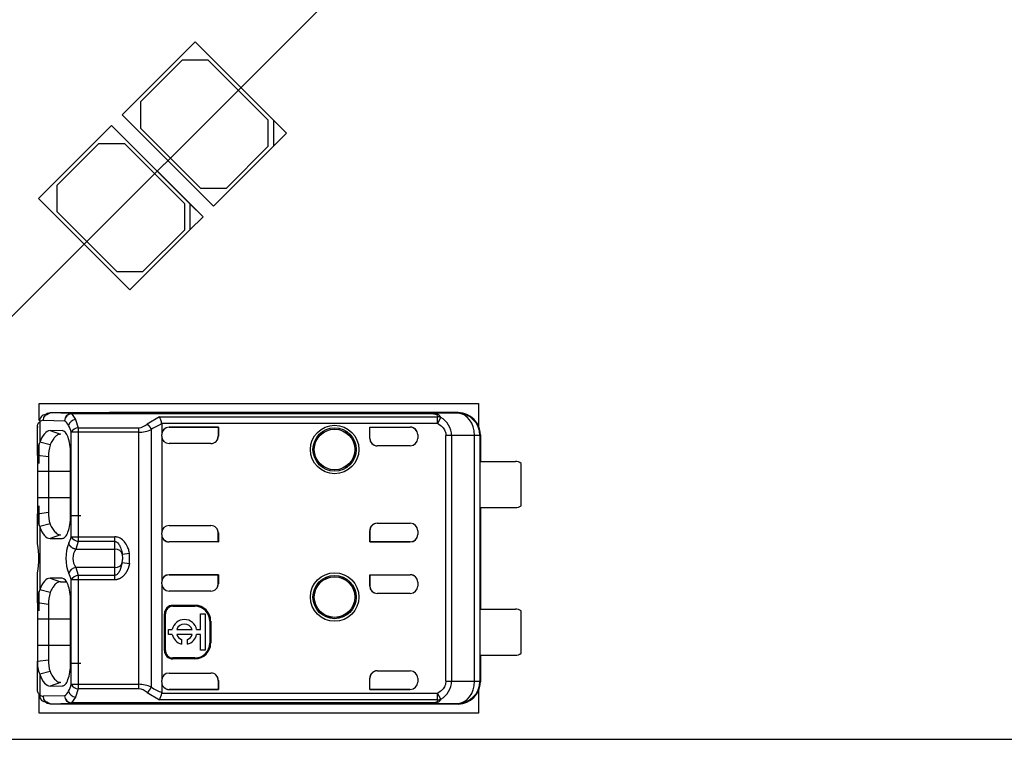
# Model space of a CAD drawing. Header units: millimetres. Extents: x 7 to 819, y 15 to 587.
# Tile 9 of 23: x 287 to 314, y 309 to 328. Entities that reach past the tile are written whole.
import ezdxf
from ezdxf.enums import TextEntityAlignment as Align
from ezdxf.lldxf.tags import DXFTag

# ---------------------------------------------------------------- set-up
doc = ezdxf.new("R2010")
doc.units = ezdxf.units.MM
for name, color, linetype in [('4010-411-12610_S', 7, 'Continuous'), ('Default', 7, 'Continuous'), ('LED_2835_CW', 7, 'Continuous'), ('LED_2835_WW', 7, 'Continuous'), ('PCB_RDLED_440MM_', 7, 'Continuous')]:
    doc.layers.add(name, color=color, linetype=linetype)
doc.styles.add('SEACAD_Arial', font='arial.ttf')
doc.styles.add('SEACAD_Solid_Edge_ANSI1_Symbols', font='semeca1.ttf')
tags = doc.linetypes.add('CENTER2', pattern=[28.575, 19.05, -3.175, 3.175, -3.175]).pattern_tags.tags
tags[10:11] = [DXFTag(74, 4), DXFTag(75, 0), DXFTag(340, '0'), DXFTag(46, 0.0), DXFTag(50, 0.0), DXFTag(44, 0.0), DXFTag(45, 0.0)]
tags[8:9] = [DXFTag(74, 4), DXFTag(75, 0), DXFTag(340, '0'), DXFTag(46, 0.0), DXFTag(50, 0.0), DXFTag(44, 0.0), DXFTag(45, 0.0)]
tags[6:7] = [DXFTag(74, 4), DXFTag(75, 0), DXFTag(340, '0'), DXFTag(46, 0.0), DXFTag(50, 0.0), DXFTag(44, 0.0), DXFTag(45, 0.0)]
tags[4:5] = [DXFTag(74, 4), DXFTag(75, 0), DXFTag(340, '0'), DXFTag(46, 0.0), DXFTag(50, 0.0), DXFTag(44, 0.0), DXFTag(45, 0.0)]
doc.dimstyles.new('ISO', dxfattribs={"dimtxt": 8.75, "dimasz": 8.75, "dimexe": 4.375, "dimexo": 0, "dimgap": 2.1875, "dimtad": 1, "dimtxsty": 'SEACAD_Arial', "dimblk1": '_SE_FILLED', "dimblk2": '_SE_FILLED', "dimsah": 1, "dimcen": 4.375, "dimadec": 0, "dimazin": 0, "dimtfac": 0.5, "dimtdec": 3, "dimtmove": 0, "dimatfit": 3, "dimfxl": 1, "dimarcsym": 0})

# ---------------------------------------------------------------- blocks, each defined once
blk = doc.blocks.new('SEANNOT_GROUP12')
at = {"layer": 'Default', "color": 7, "linetype": 'CENTER2'}
blk.add_line((58.28, 308.834), (493.28, 308.834), dxfattribs=at)
blk = doc.blocks.new('SE')
at = {"layer": '4010-411-12610_S', "color": 7, "linetype": 'Continuous'}
for p, q in [((287.99, 317.434), (287.99, 316.878)), ((288.084, 317.475), (288.666, 317.461)), ((288.178, 317.624), (288.158, 317.625)), ((288.178, 317.624), (288.272, 317.675)), ((288.854, 317.661), (288.272, 317.675)), ((289.88, 317.675), (288.272, 317.675)), ((288.853, 317.661), (288.853, 317.656)), ((288.853, 317.656), (288.96, 317.501)), ((298.642, 317.656), (288.853, 317.656)), ((288.854, 317.661), (298.642, 317.661)), ((288.96, 317.501), (289.034, 317.276)), ((289.873, 317.675), (289.88, 317.675)), ((299.33, 317.684), (289.88, 317.684)), ((289.88, 317.684), (289.88, 317.675)), ((291.233, 317.57), (290.9, 317.37)), ((291.233, 317.57), (298.77, 317.57)), ((299.313, 317.668), (298.642, 317.661)), ((298.642, 317.656), (298.642, 317.661)), ((298.77, 317.391), (298.77, 317.57)), ((298.85, 317.546), (298.77, 317.391)), ((298.855, 317.555), (298.85, 317.546)), ((299.313, 317.668), (299.33, 317.684)), ((287.93, 316.525), (287.93, 317.279)), ((288.603, 317.194), (288.274, 317.197)), ((288.274, 317.197), (288.557, 317.097)), ((289.034, 317.276), (290.674, 317.276)), ((289.034, 317.276), (289.034, 317.15)), ((290.674, 317.15), (290.674, 317.276)), ((291.013, 317.228), (291.013, 310.241)), ((298.77, 317.391), (291.295, 317.391)), ((291.296, 317.372), (291.296, 317.09)), ((292.83, 317.29), (291.496, 317.29)), ((291.496, 317.29), (291.496, 317.289)), ((291.496, 317.289), (292.823, 317.289)), ((292.823, 317.289), (292.83, 317.29)), ((292.823, 317.289), (292.823, 317.038)), ((292.83, 317.29), (292.83, 317.045)), ((296.93, 316.984), (296.93, 317.29)), ((296.93, 317.29), (298.03, 317.29)), ((296.937, 317.289), (296.93, 317.29)), ((296.937, 317.289), (298.03, 317.289)), ((296.937, 316.984), (296.937, 317.289)), ((298.03, 317.289), (298.03, 317.29)), ((288.846, 314.319), (288.846, 317.15)), ((289.034, 317.15), (288.846, 317.15)), ((290.674, 317.15), (289.034, 317.15)), ((289.034, 317.15), (289.034, 314.319)), ((290.674, 310.319), (290.674, 317.15)), ((291.296, 317.045), (291.296, 317.09)), ((291.296, 317.045), (291.296, 314.424)), ((292.823, 317.038), (292.83, 317.045)), ((296.93, 316.984), (296.937, 316.984)), ((298.23, 317.09), (298.23, 316.984)), ((298.997, 310.407), (298.997, 317.061)), ((299.15, 317.061), (298.997, 317.061)), ((299.773, 317.067), (299.15, 317.062)), ((299.15, 317.062), (299.15, 310.407)), ((299.913, 317.068), (299.773, 317.068)), ((299.773, 310.401), (299.773, 317.067)), ((299.913, 317.068), (299.915, 317.069)), ((299.913, 317.068), (299.913, 310.401)), ((299.915, 317.069), (299.914, 317.084)), ((299.93, 317.084), (299.915, 317.084)), ((299.93, 317.084), (299.93, 316.359)), ((288.271, 316.808), (287.99, 316.881)), ((292.63, 316.845), (291.496, 316.845)), ((298.03, 316.784), (297.13, 316.784)), ((288.229, 316.486), (287.93, 316.525)), ((287.93, 316.525), (287.93, 316.084)), ((288.229, 316.486), (288.229, 316.084)), ((288.825, 314.885), (288.825, 316.585)), ((299.927, 315.109), (299.927, 316.359)), ((299.927, 316.359), (300.88, 316.359)), ((287.93, 316.084), (287.93, 315.384)), ((288.229, 316.084), (287.93, 316.084)), ((288.825, 316.084), (288.229, 316.084)), ((288.229, 316.084), (288.229, 315.384)), ((301.03, 315.159), (301.03, 316.309)), ((287.93, 315.384), (288.229, 315.384)), ((287.93, 315.384), (287.93, 314.943)), ((288.229, 315.384), (288.229, 314.983)), ((288.229, 315.384), (288.825, 315.384)), ((299.927, 315.109), (300.88, 315.109)), ((299.93, 315.109), (299.93, 312.359)), ((287.93, 314.943), (288.229, 314.983)), ((287.93, 314.155), (287.93, 314.944)), ((289.106, 314.885), (288.825, 314.885)), ((288.271, 314.665), (287.99, 314.594)), ((287.99, 314.591), (287.99, 312.878)), ((291.496, 314.624), (292.63, 314.624)), ((296.93, 314.179), (296.93, 314.484)), ((296.937, 314.484), (296.93, 314.484)), ((296.937, 314.484), (296.937, 314.18)), ((297.13, 314.684), (298.03, 314.684)), ((298.23, 314.484), (298.23, 314.379)), ((288.557, 314.371), (288.274, 314.272)), ((288.274, 314.272), (288.603, 314.274)), ((288.846, 314.319), (289.034, 314.319)), ((289.034, 314.319), (290.03, 314.319)), ((289.034, 314.319), (289.034, 314.193)), ((290.03, 314.193), (290.03, 314.319)), ((291.296, 314.379), (291.296, 314.424)), ((291.296, 314.379), (291.296, 313.09)), ((292.823, 314.18), (292.823, 314.431)), ((292.823, 314.431), (292.83, 314.424)), ((292.83, 314.424), (292.83, 314.179)), ((287.93, 314.129), (287.93, 314.155)), ((289.034, 314.193), (288.966, 313.981)), ((288.966, 313.981), (290.03, 313.981)), ((290.03, 314.193), (289.034, 314.193)), ((290.03, 313.981), (290.03, 314.193)), ((290.03, 313.488), (290.03, 313.981)), ((292.823, 314.18), (291.496, 314.18)), ((291.496, 314.18), (291.496, 314.179)), ((292.83, 314.179), (291.496, 314.179)), ((292.823, 314.18), (292.83, 314.179)), ((296.937, 314.18), (296.93, 314.179)), ((298.03, 314.179), (296.93, 314.179)), ((296.937, 314.18), (298.03, 314.18)), ((298.03, 314.179), (298.03, 314.18)), ((290.226, 313.846), (290.423, 313.876)), ((290.226, 313.846), (290.23, 313.722)), ((290.23, 313.722), (290.23, 313.706)), ((290.423, 313.593), (290.423, 313.876)), ((288.966, 313.488), (289.034, 313.276)), ((290.03, 313.488), (288.966, 313.488)), ((290.03, 313.276), (290.03, 313.488)), ((290.226, 313.622), (290.159, 313.399)), ((290.226, 313.622), (290.423, 313.593)), ((287.929, 313.314), (287.93, 313.34)), ((287.93, 312.525), (287.93, 313.313)), ((288.603, 313.194), (288.274, 313.197)), ((288.274, 313.197), (288.557, 313.097)), ((288.846, 310.319), (288.846, 313.15)), ((289.034, 313.15), (288.846, 313.15)), ((289.034, 313.276), (290.03, 313.276)), ((289.034, 313.276), (289.034, 313.15)), ((290.03, 313.15), (289.034, 313.15)), ((289.034, 313.15), (289.034, 310.319)), ((290.03, 313.15), (290.03, 313.276)), ((292.83, 313.29), (291.496, 313.29)), ((291.496, 313.29), (291.496, 313.289)), ((291.496, 313.289), (292.823, 313.289)), ((292.823, 313.289), (292.83, 313.29)), ((292.823, 313.038), (292.823, 313.289)), ((292.83, 313.29), (292.83, 313.045)), ((296.93, 312.984), (296.93, 313.29)), ((296.93, 313.29), (298.03, 313.29)), ((296.937, 313.289), (296.93, 313.29)), ((296.937, 313.289), (298.03, 313.289)), ((296.937, 313.289), (296.937, 312.984)), ((298.03, 313.289), (298.03, 313.29)), ((288.557, 313.097), (288.715, 313.096)), ((291.296, 313.045), (291.296, 313.09)), ((291.296, 313.045), (291.296, 310.424)), ((292.823, 313.038), (292.83, 313.045)), ((296.93, 312.984), (296.937, 312.984)), ((298.23, 313.09), (298.23, 312.984)), ((288.271, 312.808), (287.99, 312.88)), ((292.63, 312.845), (291.496, 312.845)), ((298.03, 312.784), (297.13, 312.784)), ((287.93, 312.525), (287.93, 312.084)), ((288.229, 312.486), (287.93, 312.525)), ((288.229, 312.486), (288.229, 312.084)), ((288.825, 310.885), (288.825, 312.585)), ((291.596, 312.461), (292.196, 312.461)), ((291.596, 312.461), (291.596, 312.434)), ((291.596, 312.434), (292.196, 312.434)), ((292.196, 312.434), (292.196, 312.461)), ((299.927, 311.109), (299.927, 312.359)), ((299.927, 312.359), (300.88, 312.359)), ((288.229, 312.084), (287.93, 312.084)), ((287.93, 312.084), (287.93, 311.384)), ((288.229, 312.084), (288.229, 311.384)), ((288.825, 312.084), (288.229, 312.084)), ((291.37, 311.234), (291.37, 312.234)), ((291.396, 312.234), (291.37, 312.234)), ((291.396, 311.234), (291.396, 312.234)), ((292.345, 311.803), (292.345, 312.231)), ((292.345, 312.231), (292.477, 312.231)), ((292.477, 312.231), (292.477, 311.243)), ((301.03, 311.159), (301.03, 312.309)), ((292.623, 312.034), (292.596, 312.034)), ((292.596, 312.034), (292.596, 311.434)), ((292.623, 312.034), (292.623, 311.434)), ((291.477, 311.67), (291.477, 311.803)), ((291.477, 311.803), (291.581, 311.803)), ((291.581, 311.67), (291.477, 311.67)), ((291.705, 311.803), (292.118, 311.803)), ((292.118, 311.67), (291.705, 311.67)), ((292.242, 311.803), (292.345, 311.803)), ((292.345, 311.67), (292.242, 311.67)), ((292.345, 311.243), (292.345, 311.67)), ((287.93, 311.384), (288.229, 311.384)), ((287.93, 311.384), (287.93, 310.943)), ((288.229, 311.384), (288.229, 310.983)), ((288.229, 311.384), (288.825, 311.384)), ((291.829, 311.536), (291.829, 311.41)), ((291.994, 311.41), (291.994, 311.536)), ((292.596, 311.434), (292.623, 311.434)), ((291.37, 311.234), (291.396, 311.234)), ((292.196, 311.034), (291.596, 311.034)), ((291.596, 311.034), (291.596, 311.008)), ((292.196, 311.008), (292.196, 311.034)), ((292.477, 311.243), (292.345, 311.243)), ((299.927, 311.109), (300.88, 311.109)), ((299.93, 311.109), (299.93, 310.384)), ((287.93, 310.943), (288.229, 310.983)), ((287.93, 310.19), (287.93, 310.943)), ((289.106, 310.885), (288.825, 310.885)), ((292.196, 311.008), (291.596, 311.008)), ((288.271, 310.665), (287.99, 310.593)), ((287.99, 310.591), (287.99, 310.035)), ((291.496, 310.624), (292.63, 310.624)), ((296.93, 310.179), (296.93, 310.484)), ((296.937, 310.484), (296.93, 310.484)), ((296.937, 310.18), (296.937, 310.484)), ((297.13, 310.684), (298.03, 310.684)), ((298.23, 310.484), (298.23, 310.379)), ((288.557, 310.371), (288.274, 310.272)), ((288.274, 310.272), (288.603, 310.274)), ((288.846, 310.319), (289.034, 310.319)), ((289.034, 310.319), (290.674, 310.319)), ((289.034, 310.319), (289.034, 310.193)), ((290.674, 310.193), (290.674, 310.319)), ((291.296, 310.379), (291.296, 310.424)), ((291.296, 310.379), (291.296, 310.097)), ((292.823, 310.432), (292.823, 310.18)), ((292.823, 310.432), (292.83, 310.424)), ((292.83, 310.424), (292.83, 310.179)), ((298.997, 310.407), (299.15, 310.407)), ((299.15, 310.407), (299.773, 310.402)), ((299.773, 310.401), (299.913, 310.401)), ((299.915, 310.399), (299.913, 310.401)), ((299.93, 310.384), (299.914, 310.384)), ((299.915, 310.399), (299.915, 310.384)), ((288.666, 310.008), (288.084, 309.994)), ((288.96, 309.968), (288.853, 309.813)), ((289.034, 310.193), (288.96, 309.968)), ((290.674, 310.193), (289.034, 310.193)), ((290.9, 310.098), (291.237, 309.899)), ((291.295, 310.078), (291.296, 310.097)), ((291.295, 310.078), (298.77, 310.078)), ((291.496, 310.18), (292.823, 310.18)), ((291.496, 310.18), (291.496, 310.179)), ((292.83, 310.179), (291.496, 310.179)), ((292.823, 310.18), (292.83, 310.179)), ((296.937, 310.18), (296.93, 310.179)), ((298.03, 310.179), (296.93, 310.179)), ((296.937, 310.18), (298.03, 310.18)), ((298.03, 310.179), (298.03, 310.18)), ((298.77, 309.899), (298.77, 310.078)), ((298.855, 309.913), (298.77, 310.078)), ((288.272, 309.794), (288.178, 309.845)), ((288.272, 309.794), (288.854, 309.808)), ((288.272, 309.794), (289.88, 309.794)), ((288.853, 309.813), (288.853, 309.808)), ((298.642, 309.813), (288.853, 309.813)), ((298.642, 309.808), (288.853, 309.808)), ((289.88, 309.794), (289.873, 309.794)), ((289.88, 309.794), (289.88, 309.784)), ((299.33, 309.784), (289.88, 309.784)), ((298.77, 309.899), (291.237, 309.899)), ((298.642, 309.808), (298.642, 309.813)), ((298.642, 309.808), (299.313, 309.801)), ((299.33, 309.784), (299.313, 309.801))]:
    blk.add_line(p, q, dxfattribs=at)
for centre, radius in [((295.98, 316.684), 0.657), ((295.98, 316.684), 0.586), ((295.98, 316.684), 0.552), ((295.98, 316.684), 0.55), ((295.98, 312.684), 0.657), ((295.98, 312.684), 0.586), ((295.98, 312.684), 0.552), ((295.98, 312.684), 0.55)]:
    blk.add_circle(centre, radius, dxfattribs=at)
for centre, radius, start, end in [((288.155, 317.458), 0.167, 89.2963, 188.1629), ((288.279, 317.48), 0.195, 92.0087, 181.5161), ((288.872, 317.45), 0.206, 95.0488, 176.9914), ((288.461, 317.181), 0.346, 26.1713, 53.8588), ((288.995, 317.273), 0.231, 98.6128, 164.6201), ((290.87, 317.344), 0.427, 6.3279, 31.9726), ((298.777, 317.354), 0.216, 68.8079, 91.9904), ((298.569, 317.049), 0.582, 1.2569, 60.5251), ((299.313, 317.068), 0.6, 0.0044, 89.9972), ((287.947, 316.896), 0.934, 15.762, 27.932), ((289.063, 317.028), 0.249, 96.8293, 150.7266), ((290.654, 317.64), 0.365, 273.0093, 312.3193), ((290.663, 317.979), 0.829, 270.6971, 294.9695), ((291.782, 316.074), 1.386, 110.5133, 123.6746), ((298.03, 316.984), 0.2, 270, 0), ((288.691, 316.576), 0.763, 156.7079, 183.8541), ((289.357, 316.499), 1.128, 164.1985, 180.6687), ((300.88, 316.109), 0.25, 53.1301, 90), ((300.88, 315.359), 0.25, 270, 306.8699), ((288.696, 314.894), 0.768, 176.2579, 203.1838), ((289.211, 314.951), 0.983, 178.1004, 197.046), ((298.03, 314.484), 0.2, 0, 90), ((287.921, 314.581), 0.962, 333.0574, 344.1819), ((289.063, 314.441), 0.249, 209.2767, 263.1684), ((285.987, 313.734), 1.983, 348.5509, 11.4751), ((289.821, 313.734), 1.122, 158.5184, 201.4817), ((289.314, 313.734), 0.426, 144.702, 215.2981), ((289.562, 313.691), 0.668, 354.1343, 1.3005), ((289, 313.259), 0.232, 98.5939, 163.7237), ((289.063, 313.028), 0.249, 96.8284, 150.7273), ((298.03, 312.984), 0.2, 270, 0), ((288.691, 312.576), 0.763, 156.7298, 183.8484), ((289.357, 312.499), 1.128, 164.1984, 180.6678), ((291.596, 312.234), 0.226, 90, 180), ((291.596, 312.234), 0.2, 90, 180), ((292.196, 312.034), 0.426, 0, 90), ((292.196, 312.034), 0.4, 0, 90), ((300.88, 312.109), 0.25, 53.1301, 90), ((291.912, 311.737), 0.337, 11.3273, 168.6727), ((291.912, 311.737), 0.217, 17.7847, 162.2153), ((291.912, 311.737), 0.337, 191.3273, 255.7958), ((291.912, 311.737), 0.217, 197.7847, 247.568), ((291.912, 311.737), 0.337, 284.2042, 348.6727), ((291.912, 311.737), 0.217, 292.432, 342.2153), ((292.196, 311.434), 0.426, 270, 0), ((292.196, 311.434), 0.4, 270, 0), ((291.596, 311.234), 0.226, 180, 270), ((291.596, 311.234), 0.2, 180, 270), ((300.88, 311.359), 0.25, 270, 306.8699), ((288.696, 310.893), 0.768, 176.2754, 203.2153), ((289.211, 310.951), 0.983, 178.1011, 197.0483), ((298.03, 310.484), 0.2, 0, 90), ((287.946, 310.573), 0.935, 332.0828, 344.2359), ((289.063, 310.441), 0.249, 209.2716, 263.1726), ((290.665, 309.498), 0.821, 64.9096, 89.4245), ((290.671, 310.396), 0.376, 307.5468, 335.6336), ((291.782, 311.395), 1.386, 236.3247, 249.4849), ((298.569, 310.419), 0.581, 299.4844, 358.8126), ((299.313, 310.401), 0.6, 270.004, 359.9956), ((288.279, 309.989), 0.195, 178.4846, 267.9947), ((288.461, 310.288), 0.346, 306.1301, 333.8376), ((288.872, 310.019), 0.207, 183.1146, 264.8365), ((288.995, 310.197), 0.231, 195.4661, 261.313), ((290.656, 309.832), 0.362, 47.489, 87.1839), ((290.786, 310.144), 0.513, 331.4654, 352.6325), ((298.778, 310.112), 0.213, 267.689, 291.1832)]:
    blk.add_arc(centre, radius, start, end, dxfattribs=at)
for centre, major_axis, ratio, start_param, end_param in [((288.082, 316.575), (0, -0.9), 0.34204, 3.132956, 3.443098), ((288.853, 317.461), (-0.005, -0.2), 0.939661, 3.166998, 4.734915), ((289.88, 317.084), (0, -0.6), 0.999962, 3.141593, 3.453003), ((299.313, 317.068), (0.006, -0.6), 0.766027, 1.562157, 3.128038), ((299.33, 317.084), (-0.424, -0.424), 0.999924, 2.356207, 3.926956), ((288.13, 317.278), (-0.2, 0), 0.754543, 6.081998, 6.283069), ((291.496, 317.09), (0, -0.2), 0.999994, 3.141593, 4.712389), ((291.496, 317.088), (0, -0.2), 0.999994, 3.141593, 4.712389), ((298.03, 317.09), (0, -0.2), 0.999994, 1.570796, 3.141593), ((298.03, 317.088), (0, -0.2), 0.999994, 1.57081, 3.141593), ((291.496, 317.045), (0, -0.2), 0.999848, 4.712389, 6.283185), ((292.63, 317.045), (-0.141, -0.141), 0.999695, 0.785246, 2.356347), ((292.623, 317.038), (-0.141, -0.141), 0.999695, 1.570796, 2.356347), ((297.13, 316.984), (0.2, 0), 0.999848, 3.141593, 4.712389), ((297.137, 316.984), (0.2, 0), 0.999848, 3.141592, 4.712389), ((291.496, 314.424), (0, 0.2), 0.999848, 0, 1.570796), ((292.63, 314.424), (-0.141, 0.141), 0.999695, 3.926838, 5.497939), ((292.623, 314.431), (-0.141, 0.141), 0.999695, 3.926838, 4.712389), ((297.13, 314.484), (0.2, 0), 0.999848, 1.570796, 3.141593), ((297.137, 314.484), (0.2, 0), 0.999848, 1.570796, 3.141593), ((291.496, 314.38), (0, 0.2), 0.999994, 1.570796, 3.141593), ((291.496, 314.379), (0, 0.2), 0.999994, 1.570796, 3.141593), ((298.03, 314.38), (0, 0.2), 0.999994, 3.141593, 4.712389), ((298.03, 314.379), (0, 0.2), 0.999994, 3.141593, 4.712389), ((290.03, 313.817), (-0.2, 0), 0.821429, 3.324107, 4.712389), ((290.03, 313.652), (0.2, 0), 0.821429, 4.712389, 6.100671), ((288.603, 312.538), (0, 0.938), 0.34202, -0.859272, -0.576897), ((291.496, 313.09), (0, -0.2), 0.999994, 3.141593, 4.712389), ((291.496, 313.088), (0, -0.2), 0.999994, 3.141593, 4.712389), ((298.03, 313.09), (0, -0.2), 0.999994, 1.570796, 3.141593), ((298.03, 313.088), (0, -0.2), 0.999994, 1.570796, 3.141593), ((291.496, 313.045), (0, -0.2), 0.999848, 4.712389, 6.283185), ((292.63, 313.045), (-0.141, -0.141), 0.999695, 0.785246, 2.356347), ((292.623, 313.038), (-0.141, -0.141), 0.999695, 1.570796, 2.356347), ((297.13, 312.984), (0.2, 0), 0.999848, 3.141593, 4.712389), ((297.137, 312.984), (0.2, 0), 0.999848, 3.141592, 4.712389), ((291.496, 310.424), (0, 0.2), 0.999848, 0, 1.570796), ((292.63, 310.424), (-0.141, 0.141), 0.999695, 3.926839, 5.497939), ((292.623, 310.431), (-0.141, 0.141), 0.999695, 3.932239, 4.712389), ((297.13, 310.484), (0.2, 0), 0.999848, 1.570796, 3.141601), ((297.137, 310.484), (0.2, 0), 0.999848, 1.570796, 3.141601), ((291.496, 310.38), (0, 0.2), 0.999994, 1.570796, 3.141593), ((291.496, 310.379), (0, 0.2), 0.999994, 1.570796, 3.141593), ((298.03, 310.38), (0, 0.2), 0.999994, 3.141593, 4.712375), ((298.03, 310.379), (0, 0.2), 0.999994, 3.141593, 4.712389), ((299.313, 310.401), (-0.006, -0.6), 0.766027, 0.013567, 1.579437), ((299.33, 310.384), (-0.424, 0.424), 0.999924, 2.35623, 3.926978), ((288.178, 310.035), (0.134, 0.148), 0.8975, 2.254597, 3.932999), ((288.082, 310.896), (0.001, 0.902), 0.342128, 2.840825, 3.150345), ((288.853, 310.008), (0.005, -0.2), 0.939661, 4.689874, 6.257729)]:
    blk.add_ellipse(centre, major_axis=major_axis, ratio=ratio, start_param=start_param, end_param=end_param, dxfattribs=at)
for points in [[(287.93, 317.279), (287.93, 317.35), (287.946, 317.402), (287.99, 317.434)], [(288.274, 317.196), (288.164, 317.196), (288.065, 317.081), (287.99, 316.878)], [(291.296, 317.372), (291.296, 317.374), (291.296, 317.378), (291.296, 317.385), (291.295, 317.389), (291.295, 317.391)], [(298.77, 317.391), (298.82, 317.362), (298.904, 317.299), (298.977, 317.189), (298.996, 317.106), (298.997, 317.061)], [(287.99, 314.591), (288.066, 314.385), (288.163, 314.272), (288.274, 314.273)], [(288.274, 313.196), (288.164, 313.196), (288.065, 313.081), (287.99, 312.878)], [(287.99, 310.591), (288.066, 310.385), (288.163, 310.272), (288.274, 310.273)], [(298.997, 310.407), (298.995, 310.362), (298.976, 310.277), (298.901, 310.167), (298.819, 310.106), (298.77, 310.078)]]:
    blk.add_open_spline(points, degree=3, dxfattribs=at)
for points, degree, knots in [([(298.855, 317.555), (298.852, 317.562), (298.842, 317.58), (298.825, 317.602), (298.804, 317.621), (298.784, 317.635), (298.759, 317.646), (298.726, 317.654), (298.687, 317.66), (298.658, 317.66), (298.642, 317.661)], 3, [0, 0, 0, 0, 0.103499, 0.29232, 0.407301, 0.532909, 0.64319, 0.751757, 0.866674, 1, 1, 1, 1]), ([(298.642, 317.656), (298.65, 317.655), (298.676, 317.654), (298.702, 317.649), (298.72, 317.644), (298.734, 317.639), (298.754, 317.623), (298.764, 317.6), (298.768, 317.577), (298.77, 317.57)], 3, [0, 0, 0, 0, 0.082466, 0.249738, 0.305201, 0.359595, 0.470754, 0.837658, 1, 1, 1, 1]), ([(288.825, 316.585), (288.825, 316.741), (288.802, 316.902), (288.719, 317.129), (288.659, 317.191), (288.603, 317.196)], 3, [0, 0, 0, 0, 0.5, 0.5, 1, 1, 1, 1]), ([(288.557, 317.097), (288.543, 317.096), (288.516, 317.095), (288.477, 317.08), (288.44, 317.056), (288.392, 317.012), (288.334, 316.937), (288.292, 316.849), (288.271, 316.806)], 3, [0, 0, 0, 0, 0.129424, 0.256929, 0.382523, 0.506216, 0.751084, 1, 1, 1, 1]), ([(288.603, 314.274), (288.629, 314.274), (288.657, 314.288), (288.71, 314.344), (288.735, 314.388), (288.779, 314.505), (288.796, 314.575), (288.819, 314.726), (288.825, 314.807), (288.825, 314.885)], 3, [0, 0, 0, 0, 0.25, 0.25, 0.5, 0.5, 0.75, 0.75, 1, 1, 1, 1]), ([(288.271, 314.663), (288.281, 314.642), (288.303, 314.597), (288.337, 314.537), (288.374, 314.483), (288.415, 314.436), (288.459, 314.4), (288.507, 314.376), (288.54, 314.373), (288.557, 314.372)], 3, [0, 0, 0, 0, 0.119189, 0.246257, 0.381214, 0.524065, 0.674813, 0.833458, 1, 1, 1, 1]), ([(290.423, 313.876), (290.419, 313.897), (290.407, 313.955), (290.368, 314.062), (290.293, 314.185), (290.193, 314.272), (290.112, 314.304), (290.066, 314.315), (290.041, 314.317), (290.03, 314.319)], 3, [0, 0, 0, 0, 0.100643, 0.277927, 0.536152, 0.773195, 0.8851, 0.944575, 1, 1, 1, 1]), ([(290.03, 314.193), (290.036, 314.192), (290.05, 314.189), (290.078, 314.177), (290.11, 314.15), (290.137, 314.109), (290.179, 314.034), (290.211, 313.946), (290.223, 313.871), (290.226, 313.846)], 3, [0, 0, 0, 0, 0.043186, 0.098981, 0.205363, 0.325965, 0.45185, 0.820133, 1, 1, 1, 1]), ([(290.423, 313.593), (290.387, 313.404), (290.281, 313.282), (290.177, 313.162), (290.03, 313.15)], 2, [0, 0, 0, 0.5, 0.5, 1, 1, 1]), ([(288.825, 312.585), (288.825, 312.741), (288.802, 312.902), (288.719, 313.129), (288.659, 313.191), (288.603, 313.196)], 3, [0, 0, 0, 0, 0.5, 0.5, 1, 1, 1, 1]), ([(290.159, 313.399), (290.143, 313.368), (290.124, 313.339), (290.081, 313.292), (290.056, 313.276), (290.03, 313.276)], 3, [0, 0, 0, 0, 0.5, 0.5, 1, 1, 1, 1]), ([(288.557, 313.097), (288.543, 313.096), (288.516, 313.095), (288.477, 313.08), (288.44, 313.056), (288.392, 313.012), (288.334, 312.937), (288.292, 312.849), (288.271, 312.806)], 3, [0, 0, 0, 0, 0.129424, 0.256929, 0.382523, 0.506216, 0.751084, 1, 1, 1, 1]), ([(288.603, 310.274), (288.629, 310.274), (288.657, 310.288), (288.71, 310.344), (288.735, 310.388), (288.779, 310.505), (288.796, 310.575), (288.819, 310.726), (288.825, 310.807), (288.825, 310.885)], 3, [0, 0, 0, 0, 0.25, 0.25, 0.5, 0.5, 0.75, 0.75, 1, 1, 1, 1]), ([(288.271, 310.663), (288.281, 310.642), (288.303, 310.597), (288.337, 310.537), (288.374, 310.483), (288.415, 310.436), (288.459, 310.4), (288.507, 310.376), (288.54, 310.373), (288.557, 310.372)], 3, [0, 0, 0, 0, 0.119175, 0.246235, 0.381187, 0.524038, 0.67479, 0.833445, 1, 1, 1, 1]), ([(287.99, 310.035), (287.981, 310.042), (287.962, 310.058), (287.944, 310.091), (287.932, 310.134), (287.93, 310.171), (287.93, 310.19)], 3, [0, 0, 0, 0, 0.227998, 0.471255, 0.728745, 1, 1, 1, 1]), ([(298.855, 309.913), (298.848, 309.9), (298.834, 309.875), (298.807, 309.849), (298.776, 309.828), (298.722, 309.811), (298.67, 309.809), (298.642, 309.808)], 3, [0, 0, 0, 0, 0.22116, 0.406893, 0.558337, 0.7658, 1, 1, 1, 1]), ([(298.77, 309.899), (298.769, 309.893), (298.764, 309.869), (298.754, 309.846), (298.734, 309.83), (298.72, 309.825), (298.705, 309.82), (298.685, 309.816), (298.659, 309.814), (298.646, 309.813), (298.642, 309.813)], 3, [0, 0, 0, 0, 0.139359, 0.528699, 0.63957, 0.693828, 0.749169, 0.871848, 0.954914, 1, 1, 1, 1])]:
    blk.add_open_spline(points, degree=degree, knots=knots, dxfattribs=at)
for points, weights in [([(290.9, 317.37), (290.947, 317.337), (290.987, 317.285), (291.013, 317.228)], [1.03238197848, 0.973672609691, 0.994794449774, 1.09574749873]), ([(288.966, 313.981), (288.87, 313.997), (288.796, 314.062), (288.778, 314.145)], [1.12803189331, 0.957317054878, 0.957322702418, 1.12804883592])]:
    blk.add_rational_spline(points, weights, degree=3, dxfattribs=at)
at = {"layer": 'LED_2835_CW', "color": 7, "linetype": 'Continuous'}
for p, q in [((289.94, 325.469), (287.96, 323.489)), ((292.061, 323.348), (289.94, 325.469)), ((289.586, 324.974), (288.455, 323.843)), ((290.293, 324.974), (289.586, 324.974)), ((291.92, 323.348), (290.293, 324.974)), ((288.455, 323.843), (288.455, 323.136)), ((287.96, 323.489), (290.435, 321.014)), ((291.92, 322.641), (291.92, 323.348)), ((292.415, 322.994), (292.061, 323.348)), ((292.061, 323.348), (292.061, 322.641)), ((288.455, 323.136), (290.081, 321.509)), ((292.061, 322.641), (292.415, 322.994)), ((290.435, 321.014), (292.061, 322.641)), ((290.788, 321.509), (291.92, 322.641)), ((290.081, 321.509), (290.788, 321.509))]:
    blk.add_line(p, q, dxfattribs=at)
at = {"layer": 'LED_2835_WW', "color": 7, "linetype": 'Continuous'}
for p, q in [((292.203, 327.732), (290.223, 325.752)), ((294.324, 325.611), (292.203, 327.732)), ((291.849, 327.237), (290.718, 326.106)), ((292.556, 327.237), (291.849, 327.237)), ((294.183, 325.611), (292.556, 327.237)), ((290.718, 326.106), (290.718, 325.399)), ((290.223, 325.752), (292.698, 323.277)), ((294.183, 324.904), (294.183, 325.611)), ((294.678, 325.257), (294.324, 325.611)), ((294.324, 325.611), (294.324, 324.904)), ((290.718, 325.399), (292.344, 323.772)), ((294.324, 324.904), (294.678, 325.257)), ((292.698, 323.277), (294.324, 324.904)), ((293.051, 323.772), (294.183, 324.904)), ((292.344, 323.772), (293.051, 323.772))]:
    blk.add_line(p, q, dxfattribs=at)
at = {"layer": 'PCB_RDLED_440MM_', "color": 7, "linetype": 'Continuous'}
for p, q in [((290.723, 326.252), (290.223, 325.752)), ((290.223, 325.752), (290.223, 325.752)), ((294.678, 325.257), (294.178, 325.757)), ((289.94, 325.469), (287.96, 323.489)), ((292.415, 322.994), (289.94, 325.469)), ((294.678, 325.257), (294.678, 325.257)), ((287.96, 323.489), (287.96, 323.489)), ((292.415, 322.994), (292.415, 322.994)), ((287.98, 317.934), (299.88, 317.934)), ((287.98, 317.471), (287.98, 317.934)), ((299.88, 317.934), (299.88, 317.324)), ((287.98, 316.309), (287.98, 316.845)), ((287.98, 314.624), (287.98, 315.159)), ((287.98, 312.309), (287.98, 312.845)), ((287.98, 309.534), (287.98, 310.048)), ((299.88, 310.145), (299.88, 309.534)), ((299.88, 309.534), (287.98, 309.534))]:
    blk.add_line(p, q, dxfattribs=at)
blk = doc.blocks.new('DMBLK12')
at = {"layer": 'Default', "linetype": 'Continuous'}
for points in [[(262.748, 313.456), (271.27, 310.993), (264.007, 316.087)], [(287.552, 301.582), (288.811, 304.213), (280.289, 306.675)]]:
    blk.add_hatch(color=7, dxfattribs=at).paths.add_polyline_path(points)
at = {"layer": 'Default', "color": 7, "linetype": 'Continuous'}
for p, q in [((271.27, 310.993), (30.194, 426.404)), ((296.074, 299.119), (271.27, 310.993))]:
    blk.add_line(p, q, dxfattribs=at)
for s, style, p in [('O', 'SEACAD_Solid_Edge_ANSI1_Symbols', (37.679, 434.947)), ('10', 'SEACAD_Arial', (51.202, 428.473))]:
    blk.add_text(s, height=8.75, rotation=334.4181, dxfattribs=dict(at, style=style)).set_placement(p, align=Align.TOP_LEFT)
blk = doc.blocks.new('_SE_FILLED')
at = {"color": 0}
blk.add_line((0, 0), (-1, 0), dxfattribs=at)
blk.add_solid([(0, 0), (-1, -0.1665), (-1, 0.1665), (0, 0)], dxfattribs=at)
blk = doc.blocks.new('DMBLK16')
at = {"layer": 'Default', "linetype": 'Continuous'}
for points in [[(168.238, 448.481), (170.564, 450.241), (164.12, 456.338)], [(380.995, 167.427), (387.439, 161.331), (383.321, 169.188)]]:
    blk.add_hatch(color=7, dxfattribs=at).paths.add_polyline_path(points)
at = {"layer": 'Default', "color": 7, "linetype": 'Continuous'}
for p, q in [((164.12, 456.338), (110.893, 526.651)), ((387.439, 161.331), (164.12, 456.338))]:
    blk.add_line(p, q, dxfattribs=at)
for s, style, p in [('O', 'SEACAD_Solid_Edge_ANSI1_Symbols', (121.462, 530.811)), ('370', 'SEACAD_Arial', (130.511, 518.856))]:
    blk.add_text(s, height=8.75, rotation=307.1256, dxfattribs=dict(at, style=style)).set_placement(p, align=Align.TOP_LEFT)
blk = doc.blocks.new('DMBLK17')
at = {"layer": 'Default', "linetype": 'Continuous'}
for points in [[(202.118, 358.359), (203.785, 360.753), (195.771, 364.557)], [(347.774, 256.916), (355.788, 253.112), (349.441, 259.31)]]:
    blk.add_hatch(color=7, dxfattribs=at).paths.add_polyline_path(points)
at = {"layer": 'Default', "color": 7, "linetype": 'Continuous'}
for p, q in [((195.771, 364.557), (51.282, 465.187)), ((355.788, 253.112), (195.771, 364.557))]:
    blk.add_line(p, q, dxfattribs=at)
for s, style, p in [('O', 'SEACAD_Solid_Edge_ANSI1_Symbols', (60.046, 472.412)), ('195', 'SEACAD_Arial', (72.349, 463.843))]:
    blk.add_text(s, height=8.75, rotation=325.1445, dxfattribs=dict(at, style=style)).set_placement(p, align=Align.TOP_LEFT)
blk = doc.blocks.new('DMBLK20')
at = {"layer": 'Default', "linetype": 'Continuous'}
for points in [[(454.971, 475.616), (447.846, 480.901), (452.872, 473.591)], [(517.503, 317.557), (519.119, 308.834), (520.42, 317.609)]]:
    blk.add_hatch(color=7, dxfattribs=at).paths.add_polyline_path(points)
at = {"layer": 'Default', "color": 7, "linetype": 'Continuous'}
for p, q in [((406.595, 439.649), (450.94, 483.995)), ((493.28, 308.834), (523.494, 308.834))]:
    blk.add_line(p, q, dxfattribs=at)
blk.add_arc((275.78, 308.834), 243.339, 0, 45, dxfattribs=at)
at = {"layer": 'Default', "color": 7, "linetype": 'Continuous', "style": 'SEACAD_Arial'}
blk.add_text('45°', height=8.75, rotation=292.5, dxfattribs=at).set_placement((507.134, 414.753), align=Align.TOP_LEFT)

msp = doc.modelspace()

# ---------------------------------------------------------------- linework, layer by layer
at = {"layer": 'Default', "color": 7, "linetype": 'CENTER2'}
msp.add_line((275.78, 308.834), (406.595, 439.649), dxfattribs=at)
for radius in [185, 97.5]:
    msp.add_circle((275.78, 308.834), radius, dxfattribs=at)

# ---------------------------------------------------------------- block references
at = {"layer": 'Default'}
for name in ['SE', 'SEANNOT_GROUP12']:
    msp.add_blockref(name, (0, 0), dxfattribs=at)

# ---------------------------------------------------------------- dimensions: what is measured, and where the dimension line sits
at = {"layer": 'Default', "color": 7, "linetype": 'Continuous'}
for p1, p2, picture, middle in [((387.439, 161.331), (164.12, 456.338), 'DMBLK16', (136.038, 493.434)), ((355.788, 253.112), (195.771, 364.557), 'DMBLK17', (85.469, 441.377)), ((280.289, 306.675), (271.27, 310.993), 'DMBLK12', (61.595, 411.371))]:
    dim = msp.add_diameter_dim_2p(p1=p1, p2=p2, text='\\A1;<>', dimstyle='ISO', override={"dimtmove": 1, "dimtolj": 1}, dxfattribs=at)
    dim.commit()
    dim.dimension.update_dxf_attribs({"geometry": picture, "text_midpoint": middle, "dimtype": 163})
dim = msp.add_angular_dim_2l(base=(500.596, 401.956), line1=((275.78, 308.834), (406.595, 439.649)), line2=((275.78, 308.834), (493.28, 308.834)), text='\\A1;<>', dimstyle='ISO', override={"dimtolj": 1}, dxfattribs=at)
dim.commit()
dim.dimension.update_dxf_attribs({"geometry": 'DMBLK20', "text_midpoint": (500.596, 401.956), "dimtype": 162})

doc.saveas('drawing.dxf')
